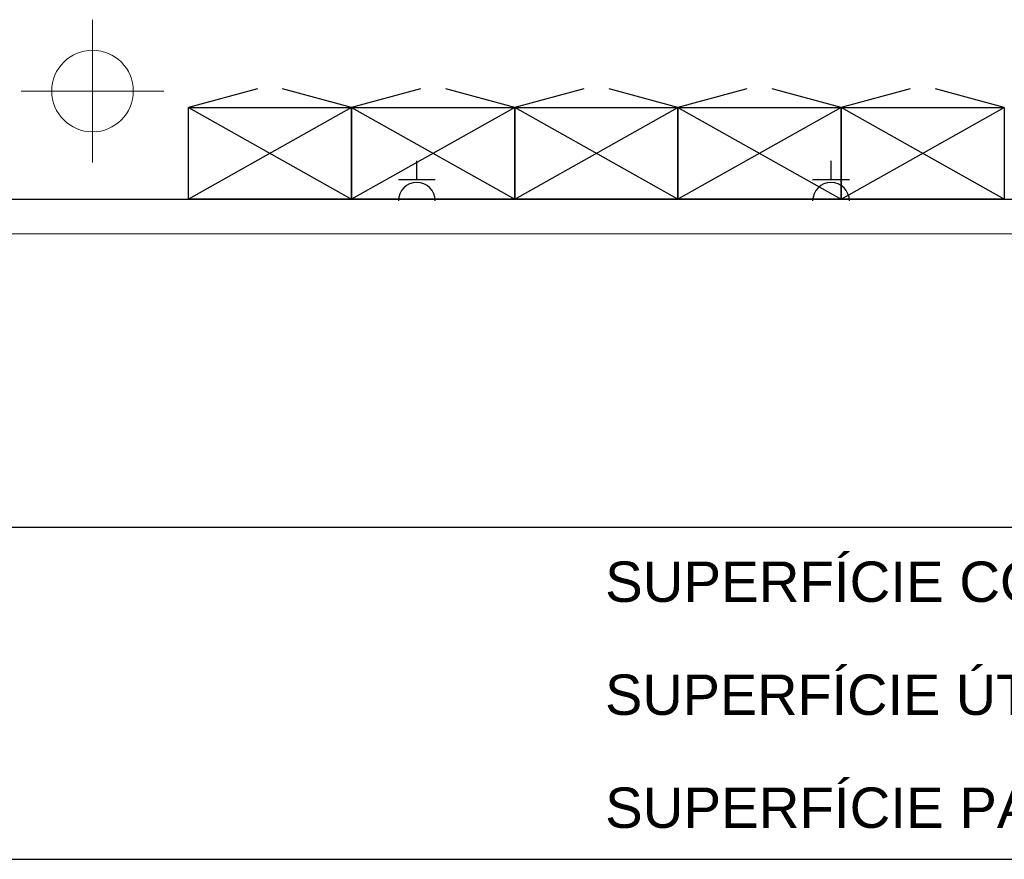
# Model space of a CAD drawing. Header units: metres. Extents: x -1 to 438, y -6 to 39.
# Tile 14 of 22: x 415.78 to 420.61, y 9.88 to 14. Entities that reach past the tile are written whole.
import ezdxf

# ---------------------------------------------------------------- set-up
doc = ezdxf.new("R2010")
doc.units = ezdxf.units.M
doc.linetypes.add('CONTINUA', pattern=[0])
for name, color, linetype, lineweight in [('INS P5  ELECTRICITAT ACTUAL', 7, 'CONTINUA', 25), ('P5 MOBLES ACTUAL', 7, 'CONTINUA', 25), ('P5 MURS ACTUAL', 7, 'CONTINUA', 25)]:
    doc.layers.add(name, color=color, linetype=linetype, lineweight=lineweight)
doc.styles.add('ARIAL', font='arial.ttf')

msp = doc.modelspace()

# ---------------------------------------------------------------- linework, layer by layer
at = {"layer": 'INS P5  ELECTRICITAT ACTUAL', "color": 180, "transparency": 33554687}
for p, q in [((417.7269, 13.2166), (417.7269, 13.3066)), ((419.7577, 13.2166), (419.7577, 13.3066)), ((417.6369, 13.2166), (417.8169, 13.2166)), ((419.6677, 13.2166), (419.8477, 13.2166))]:
    msp.add_line(p, q, dxfattribs=at)
for centre in [(417.7269, 13.1112), (419.7577, 13.1112)]:
    msp.add_arc(centre, 0.09, 0, 180, dxfattribs=at)
at = {"layer": 'P5 MOBLES ACTUAL', "color": 180, "transparency": 33554687}
for p, q in [((416.9454, 13.6601), (416.6073, 13.5695)), ((417.4073, 13.5695), (417.0692, 13.6601)), ((417.7454, 13.6601), (417.4073, 13.5695)), ((418.2073, 13.5695), (417.8692, 13.6601)), ((418.5454, 13.6601), (418.2073, 13.5695)), ((419.0073, 13.5695), (418.6692, 13.6601)), ((419.3454, 13.6601), (419.0073, 13.5695)), ((419.8073, 13.5695), (419.4692, 13.6601)), ((420.1454, 13.6601), (419.8073, 13.5695)), ((420.6073, 13.5695), (420.2692, 13.6601))]:
    msp.add_line(p, q, dxfattribs=at)
at = {"layer": 'P5 MOBLES ACTUAL', "transparency": 33554687}
for p, q in [((417.4073, 13.5695), (416.6073, 13.1195)), ((416.6073, 13.5695), (417.4073, 13.1195)), ((418.2073, 13.5695), (417.4073, 13.1195)), ((417.4073, 13.5695), (418.2073, 13.1195)), ((419.0073, 13.1195), (418.2073, 13.5695)), ((418.2073, 13.1195), (419.0073, 13.5695)), ((419.8073, 13.5695), (419.0073, 13.1195)), ((419.0073, 13.5695), (419.8073, 13.1195)), ((420.6073, 13.1195), (419.8073, 13.5695)), ((419.8073, 13.1195), (420.6073, 13.5695))]:
    msp.add_line(p, q, dxfattribs=at)
at = {"layer": 'P5 MOBLES ACTUAL', "linetype": 'CONTINUA', "lineweight": 13, "transparency": 33554687}
msp.add_line((416.6073, 13.4495), (416.6073, 13.1195), dxfattribs=at)
at = {"layer": 'P5 MOBLES ACTUAL', "color": 180, "transparency": 33554687}
for points in [[(417.4073, 13.1195), (416.6073, 13.1195), (416.6073, 13.5695), (417.4073, 13.5695), (417.4073, 13.1195)], [(418.2073, 13.1195), (417.4073, 13.1195), (417.4073, 13.5695), (418.2073, 13.5695), (418.2073, 13.1195)], [(419.0073, 13.1195), (418.2073, 13.1195), (418.2073, 13.5695), (419.0073, 13.5695), (419.0073, 13.1195)], [(419.8073, 13.1195), (419.0073, 13.1195), (419.0073, 13.5695), (419.8073, 13.5695), (419.8073, 13.1195)], [(420.6073, 13.1195), (419.8073, 13.1195), (419.8073, 13.5695), (420.6073, 13.5695), (420.6073, 13.1195)]]:
    msp.add_lwpolyline(points, close=True, dxfattribs=at)
at = {"layer": 'P5 MURS ACTUAL', "color": 180, "linetype": 'CONTINUA', "lineweight": 13, "transparency": 33554687}
for p, q in [((416.137, 13.2995), (416.137, 13.9995)), ((415.787, 13.6495), (416.487, 13.6495))]:
    msp.add_line(p, q, dxfattribs=at)
at = {"layer": 'P5 MURS ACTUAL', "transparency": 33554687}
msp.add_line((398.297, 13.1195), (423.7153, 13.1195), dxfattribs=at)
at = {"layer": 'P5 MURS ACTUAL', "lineweight": 13, "transparency": 33554687}
msp.add_line((397.7026, 12.9495), (424.3132, 12.9495), dxfattribs=at)
at = {"layer": 'P5 MURS ACTUAL', "color": 180, "transparency": 33554687}
for p, q in [((412.4474, 11.5115), (424.3174, 11.5115)), ((412.4474, 9.8825), (424.3174, 9.8825))]:
    msp.add_line(p, q, dxfattribs=at)
at = {"layer": 'P5 MURS ACTUAL', "lineweight": 13, "transparency": 33554687}
msp.add_circle((416.137, 13.6495), 0.2, dxfattribs=at)

# ---------------------------------------------------------------- texts
at = {"layer": 'P5 MURS ACTUAL', "transparency": 33554687, "char_height": 0.198, "attachment_point": 7, "style": 'ARIAL'}
for s, insert, width in [('\\W1.00;SUPERFÍCIE CONSTRUÏDA:       383.15m2', (418.6501, 11.1419), 5.517417), ('\\W0.99;SUPERFÍCIE ÚTIL:                       336.81m2', (418.6501, 10.5878), 5.497251), ('\\W1.00;SUPERFÍCIE PATI INTERIOR:       14.36m2', (418.6501, 10.0338), 5.540381)]:
    msp.add_mtext(s, dxfattribs=dict(at, insert=insert, width=width))

doc.saveas('drawing.dxf')
